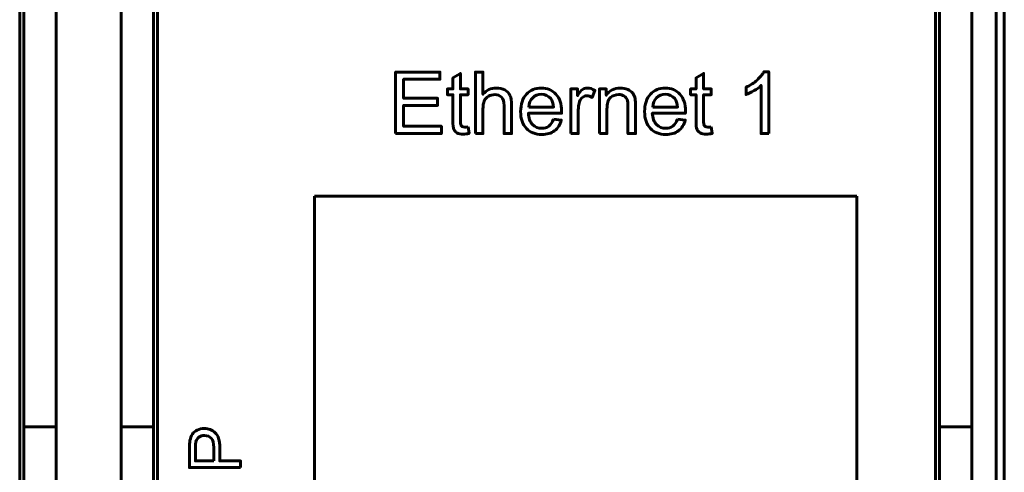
# Model space of a CAD drawing. Header units: millimetres. Extents: x -13 to 39, y -19 to 89.
# Tile 7 of 15: x 15 to 39, y 24 to 35. Entities that reach past the tile are written whole.
import ezdxf

# ---------------------------------------------------------------- set-up
doc = ezdxf.new("R2010")
doc.units = ezdxf.units.MM
doc.linetypes.add('K5LT_BASIC', pattern=[0])

msp = doc.modelspace()

# ---------------------------------------------------------------- linework, layer by layer
at = {"color": 150, "linetype": 'K5LT_BASIC', "lineweight": 60, "true_color": 0x0080ff}
for p, q in [((38.739, 61.118), (38.739, 8.557)), ((38.939, 61.118), (38.939, 8.557)), ((14.639, 22.438), (14.639, 47.238)), ((18.039, 22.438), (18.039, 47.238)), ((37.239, 22.438), (37.239, 47.238)), ((14.739, 44.413), (14.739, 25.262)), ((15.539, 25.262), (15.539, 44.413)), ((17.139, 25.262), (17.139, 44.413)), ((17.939, 44.413), (17.939, 25.262)), ((37.339, 44.413), (37.339, 25.262)), ((38.139, 25.262), (38.139, 44.413)), ((21.918, 14.246), (21.918, 30.956)), ((21.918, 30.956), (35.301, 30.956)), ((35.301, 30.956), (35.301, 14.246)), ((15.539, 25.262), (14.739, 25.262)), ((14.739, 23.338), (14.739, 25.262)), ((15.539, 23.645), (15.539, 25.262)), ((17.139, 23.645), (17.139, 25.262)), ((17.939, 25.262), (17.139, 25.262)), ((17.939, 25.262), (17.939, 23.338)), ((37.339, 25.262), (37.339, 23.338)), ((38.139, 25.262), (37.339, 25.262)), ((38.139, 23.645), (38.139, 25.262))]:
    msp.add_line(p, q, dxfattribs=at)
for points, knots in [([(33.124, 32.499), (33.124, 32.499), (32.938, 32.499), (32.938, 32.499), (32.938, 33.685), (32.938, 33.685), (32.893, 33.642), (32.834, 33.599), (32.762, 33.557), (32.689, 33.514), (32.623, 33.482), (32.565, 33.461), (32.565, 33.461), (32.565, 33.641), (32.565, 33.641), (32.67, 33.689), (32.761, 33.749), (32.839, 33.818), (32.916, 33.888), (32.972, 33.955), (33.004, 34.021), (33.004, 34.021), (33.124, 34.021), (33.124, 34.021), (33.124, 32.499), (33.124, 32.499)], [0, 0, 0, 0, 0.111111, 0.111111, 0.222222, 0.222222, 0.222222, 0.333333, 0.333333, 0.333333, 0.444444, 0.444444, 0.444444, 0.555556, 0.555556, 0.555556, 0.666667, 0.666667, 0.666667, 0.777778, 0.777778, 0.777778, 0.888889, 0.888889, 1, 1, 1, 1]), ([(23.914, 32.499), (23.914, 32.499), (23.914, 34.015), (23.914, 34.015), (25.009, 34.015), (25.009, 34.015), (25.009, 33.837), (25.009, 33.837), (24.115, 33.837), (24.115, 33.837), (24.115, 33.371), (24.115, 33.371), (24.951, 33.371), (24.951, 33.371), (24.951, 33.193), (24.951, 33.193), (24.115, 33.193), (24.115, 33.193), (24.115, 32.677), (24.115, 32.677), (25.045, 32.677), (25.045, 32.677), (25.045, 32.499), (25.045, 32.499), (23.914, 32.499), (23.914, 32.499)], [0, 0, 0, 0, 0.083333, 0.083333, 0.166667, 0.166667, 0.25, 0.25, 0.333333, 0.333333, 0.416667, 0.416667, 0.5, 0.5, 0.583333, 0.583333, 0.666667, 0.666667, 0.75, 0.75, 0.833333, 0.833333, 0.916667, 0.916667, 1, 1, 1, 1]), ([(25.703, 32.665), (25.703, 32.665), (25.728, 32.501), (25.728, 32.501), (25.676, 32.49), (25.629, 32.484), (25.588, 32.484), (25.521, 32.484), (25.469, 32.495), (25.431, 32.516), (25.394, 32.538), (25.368, 32.566), (25.353, 32.601), (25.338, 32.635), (25.33, 32.709), (25.33, 32.821), (25.33, 32.821), (25.33, 33.454), (25.33, 33.454), (25.193, 33.454), (25.193, 33.454), (25.193, 33.598), (25.193, 33.598), (25.33, 33.598), (25.33, 33.598), (25.33, 33.869), (25.33, 33.869), (25.517, 33.981), (25.517, 33.981), (25.517, 33.598), (25.517, 33.598), (25.703, 33.598), (25.703, 33.598), (25.703, 33.454), (25.703, 33.454), (25.517, 33.454), (25.517, 33.454), (25.517, 32.81), (25.517, 32.81), (25.517, 32.757), (25.52, 32.723), (25.526, 32.707), (25.533, 32.692), (25.543, 32.68), (25.558, 32.671), (25.573, 32.662), (25.594, 32.658), (25.622, 32.658), (25.642, 32.658), (25.669, 32.66), (25.703, 32.665)], [0, 0, 0, 0, 0.05, 0.05, 0.05, 0.1, 0.1, 0.1, 0.15, 0.15, 0.15, 0.2, 0.2, 0.2, 0.25, 0.25, 0.25, 0.3, 0.3, 0.35, 0.35, 0.4, 0.4, 0.45, 0.45, 0.5, 0.5, 0.55, 0.55, 0.6, 0.6, 0.65, 0.65, 0.7, 0.7, 0.75, 0.75, 0.8, 0.8, 0.8, 0.85, 0.85, 0.85, 0.9, 0.9, 0.9, 0.95, 0.95, 0.95, 1, 1, 1, 1]), ([(25.887, 32.499), (25.887, 32.499), (25.887, 34.015), (25.887, 34.015), (26.073, 34.015), (26.073, 34.015), (26.073, 33.469), (26.073, 33.469), (26.159, 33.57), (26.268, 33.621), (26.4, 33.621), (26.481, 33.621), (26.551, 33.605), (26.611, 33.573), (26.671, 33.541), (26.714, 33.497), (26.739, 33.44), (26.765, 33.384), (26.778, 33.302), (26.778, 33.194), (26.778, 33.194), (26.778, 32.499), (26.778, 32.499), (26.592, 32.499), (26.592, 32.499), (26.592, 33.194), (26.592, 33.194), (26.592, 33.286), (26.571, 33.354), (26.532, 33.396), (26.491, 33.439), (26.435, 33.46), (26.361, 33.46), (26.307, 33.46), (26.255, 33.446), (26.207, 33.417), (26.159, 33.389), (26.124, 33.35), (26.104, 33.301), (26.083, 33.252), (26.073, 33.185), (26.073, 33.099), (26.073, 33.099), (26.073, 32.499), (26.073, 32.499), (25.887, 32.499), (25.887, 32.499)], [0, 0, 0, 0, 0.058824, 0.058824, 0.117647, 0.117647, 0.176471, 0.176471, 0.176471, 0.235294, 0.235294, 0.235294, 0.294118, 0.294118, 0.294118, 0.352941, 0.352941, 0.352941, 0.411765, 0.411765, 0.411765, 0.470588, 0.470588, 0.529412, 0.529412, 0.588235, 0.588235, 0.588235, 0.647059, 0.647059, 0.647059, 0.705882, 0.705882, 0.705882, 0.764706, 0.764706, 0.764706, 0.823529, 0.823529, 0.823529, 0.882353, 0.882353, 0.882353, 0.941176, 0.941176, 1, 1, 1, 1]), ([(31.705, 32.665), (31.705, 32.665), (31.73, 32.501), (31.73, 32.501), (31.678, 32.49), (31.631, 32.484), (31.59, 32.484), (31.523, 32.484), (31.47, 32.495), (31.433, 32.516), (31.396, 32.538), (31.37, 32.566), (31.355, 32.601), (31.34, 32.635), (31.332, 32.709), (31.332, 32.821), (31.332, 32.821), (31.332, 33.454), (31.332, 33.454), (31.195, 33.454), (31.195, 33.454), (31.195, 33.598), (31.195, 33.598), (31.332, 33.598), (31.332, 33.598), (31.332, 33.869), (31.332, 33.869), (31.518, 33.981), (31.518, 33.981), (31.518, 33.598), (31.518, 33.598), (31.705, 33.598), (31.705, 33.598), (31.705, 33.454), (31.705, 33.454), (31.518, 33.454), (31.518, 33.454), (31.518, 32.81), (31.518, 32.81), (31.518, 32.757), (31.522, 32.723), (31.528, 32.707), (31.535, 32.692), (31.545, 32.68), (31.56, 32.671), (31.575, 32.662), (31.596, 32.658), (31.624, 32.658), (31.644, 32.658), (31.671, 32.66), (31.705, 32.665)], [0, 0, 0, 0, 0.05, 0.05, 0.05, 0.1, 0.1, 0.1, 0.15, 0.15, 0.15, 0.2, 0.2, 0.2, 0.25, 0.25, 0.25, 0.3, 0.3, 0.35, 0.35, 0.4, 0.4, 0.45, 0.45, 0.5, 0.5, 0.55, 0.55, 0.6, 0.6, 0.65, 0.65, 0.7, 0.7, 0.75, 0.75, 0.8, 0.8, 0.8, 0.85, 0.85, 0.85, 0.9, 0.9, 0.9, 0.95, 0.95, 0.95, 1, 1, 1, 1]), ([(27.813, 32.855), (27.813, 32.855), (28.006, 32.829), (28.006, 32.829), (27.976, 32.717), (27.92, 32.63), (27.838, 32.568), (27.756, 32.507), (27.652, 32.476), (27.524, 32.476), (27.364, 32.476), (27.237, 32.525), (27.143, 32.624), (27.049, 32.722), (27.002, 32.861), (27.002, 33.039), (27.002, 33.223), (27.05, 33.366), (27.145, 33.468), (27.24, 33.57), (27.363, 33.621), (27.514, 33.621), (27.66, 33.621), (27.78, 33.571), (27.873, 33.471), (27.966, 33.371), (28.012, 33.231), (28.012, 33.05), (28.012, 33.039), (28.012, 33.022), (28.011, 33.001), (28.011, 33.001), (27.193, 33.001), (27.193, 33.001), (27.2, 32.88), (27.234, 32.788), (27.295, 32.724), (27.356, 32.66), (27.433, 32.628), (27.524, 32.628), (27.592, 32.628), (27.651, 32.646), (27.699, 32.682), (27.747, 32.718), (27.785, 32.776), (27.813, 32.855)], [0, 0, 0, 0, 0.066667, 0.066667, 0.066667, 0.133333, 0.133333, 0.133333, 0.2, 0.2, 0.2, 0.266667, 0.266667, 0.266667, 0.333333, 0.333333, 0.333333, 0.4, 0.4, 0.4, 0.466667, 0.466667, 0.466667, 0.533333, 0.533333, 0.533333, 0.6, 0.6, 0.6, 0.666667, 0.666667, 0.666667, 0.733333, 0.733333, 0.733333, 0.8, 0.8, 0.8, 0.866667, 0.866667, 0.866667, 0.933333, 0.933333, 0.933333, 1, 1, 1, 1]), ([(28.239, 32.499), (28.239, 32.499), (28.239, 33.598), (28.239, 33.598), (28.406, 33.598), (28.406, 33.598), (28.406, 33.429), (28.406, 33.429), (28.449, 33.507), (28.488, 33.559), (28.525, 33.583), (28.561, 33.608), (28.601, 33.621), (28.644, 33.621), (28.707, 33.621), (28.771, 33.601), (28.836, 33.562), (28.836, 33.562), (28.77, 33.39), (28.77, 33.39), (28.724, 33.415), (28.679, 33.428), (28.634, 33.428), (28.593, 33.428), (28.557, 33.416), (28.525, 33.391), (28.493, 33.367), (28.47, 33.333), (28.456, 33.29), (28.435, 33.224), (28.425, 33.152), (28.425, 33.073), (28.425, 33.073), (28.425, 32.499), (28.425, 32.499), (28.239, 32.499), (28.239, 32.499)], [0, 0, 0, 0, 0.076923, 0.076923, 0.153846, 0.153846, 0.230769, 0.230769, 0.230769, 0.307692, 0.307692, 0.307692, 0.384615, 0.384615, 0.384615, 0.461538, 0.461538, 0.461538, 0.538462, 0.538462, 0.538462, 0.615385, 0.615385, 0.615385, 0.692308, 0.692308, 0.692308, 0.769231, 0.769231, 0.769231, 0.846154, 0.846154, 0.846154, 0.923077, 0.923077, 1, 1, 1, 1]), ([(28.946, 32.499), (28.946, 32.499), (28.946, 33.598), (28.946, 33.598), (29.113, 33.598), (29.113, 33.598), (29.113, 33.442), (29.113, 33.442), (29.194, 33.561), (29.31, 33.621), (29.462, 33.621), (29.528, 33.621), (29.589, 33.609), (29.644, 33.585), (29.7, 33.562), (29.741, 33.53), (29.769, 33.492), (29.797, 33.453), (29.816, 33.407), (29.827, 33.354), (29.834, 33.32), (29.837, 33.26), (29.837, 33.173), (29.837, 33.173), (29.837, 32.499), (29.837, 32.499), (29.651, 32.499), (29.651, 32.499), (29.651, 33.166), (29.651, 33.166), (29.651, 33.242), (29.644, 33.299), (29.629, 33.336), (29.615, 33.374), (29.589, 33.404), (29.552, 33.426), (29.516, 33.449), (29.472, 33.46), (29.423, 33.46), (29.344, 33.46), (29.276, 33.435), (29.218, 33.384), (29.161, 33.334), (29.132, 33.239), (29.132, 33.098), (29.132, 33.098), (29.132, 32.499), (29.132, 32.499), (28.946, 32.499), (28.946, 32.499)], [0, 0, 0, 0, 0.055556, 0.055556, 0.111111, 0.111111, 0.166667, 0.166667, 0.166667, 0.222222, 0.222222, 0.222222, 0.277778, 0.277778, 0.277778, 0.333333, 0.333333, 0.333333, 0.388889, 0.388889, 0.388889, 0.444444, 0.444444, 0.444444, 0.5, 0.5, 0.555556, 0.555556, 0.611111, 0.611111, 0.611111, 0.666667, 0.666667, 0.666667, 0.722222, 0.722222, 0.722222, 0.777778, 0.777778, 0.777778, 0.833333, 0.833333, 0.833333, 0.888889, 0.888889, 0.888889, 0.944444, 0.944444, 1, 1, 1, 1]), ([(30.872, 32.855), (30.872, 32.855), (31.065, 32.829), (31.065, 32.829), (31.035, 32.717), (30.979, 32.63), (30.897, 32.568), (30.815, 32.507), (30.711, 32.476), (30.584, 32.476), (30.423, 32.476), (30.296, 32.525), (30.203, 32.624), (30.109, 32.722), (30.062, 32.861), (30.062, 33.039), (30.062, 33.223), (30.109, 33.366), (30.204, 33.468), (30.299, 33.57), (30.422, 33.621), (30.573, 33.621), (30.72, 33.621), (30.839, 33.571), (30.932, 33.471), (31.025, 33.371), (31.071, 33.231), (31.071, 33.05), (31.071, 33.039), (31.071, 33.022), (31.07, 33.001), (31.07, 33.001), (30.252, 33.001), (30.252, 33.001), (30.259, 32.88), (30.293, 32.788), (30.355, 32.724), (30.416, 32.66), (30.492, 32.628), (30.584, 32.628), (30.652, 32.628), (30.71, 32.646), (30.758, 32.682), (30.806, 32.718), (30.844, 32.776), (30.872, 32.855)], [0, 0, 0, 0, 0.066667, 0.066667, 0.066667, 0.133333, 0.133333, 0.133333, 0.2, 0.2, 0.2, 0.266667, 0.266667, 0.266667, 0.333333, 0.333333, 0.333333, 0.4, 0.4, 0.4, 0.466667, 0.466667, 0.466667, 0.533333, 0.533333, 0.533333, 0.6, 0.6, 0.6, 0.666667, 0.666667, 0.666667, 0.733333, 0.733333, 0.733333, 0.8, 0.8, 0.8, 0.866667, 0.866667, 0.866667, 0.933333, 0.933333, 0.933333, 1, 1, 1, 1]), ([(27.204, 33.153), (27.204, 33.153), (27.815, 33.153), (27.815, 33.153), (27.807, 33.245), (27.784, 33.315), (27.745, 33.361), (27.686, 33.432), (27.609, 33.468), (27.515, 33.468), (27.43, 33.468), (27.358, 33.44), (27.3, 33.383), (27.242, 33.326), (27.21, 33.249), (27.204, 33.153)], [0, 0, 0, 0, 0.2, 0.2, 0.2, 0.4, 0.4, 0.4, 0.6, 0.6, 0.6, 0.8, 0.8, 0.8, 1, 1, 1, 1]), ([(30.263, 33.153), (30.263, 33.153), (30.875, 33.153), (30.875, 33.153), (30.866, 33.245), (30.843, 33.315), (30.804, 33.361), (30.745, 33.432), (30.669, 33.468), (30.574, 33.468), (30.489, 33.468), (30.417, 33.44), (30.359, 33.383), (30.301, 33.326), (30.269, 33.249), (30.263, 33.153)], [0, 0, 0, 0, 0.2, 0.2, 0.2, 0.4, 0.4, 0.4, 0.6, 0.6, 0.6, 0.8, 0.8, 0.8, 1, 1, 1, 1]), ([(20.092, 24.26), (20.092, 24.26), (18.829, 24.26), (18.829, 24.26), (18.829, 24.737), (18.829, 24.737), (18.829, 24.82), (18.833, 24.884), (18.841, 24.929), (18.851, 24.991), (18.871, 25.043), (18.9, 25.085), (18.929, 25.127), (18.97, 25.161), (19.022, 25.186), (19.074, 25.212), (19.131, 25.225), (19.194, 25.225), (19.301, 25.225), (19.391, 25.191), (19.465, 25.122), (19.54, 25.054), (19.577, 24.93), (19.577, 24.751), (19.577, 24.751), (19.577, 24.427), (19.577, 24.427), (20.092, 24.427), (20.092, 24.427), (20.092, 24.26), (20.092, 24.26)], [0, 0, 0, 0, 0.090909, 0.090909, 0.181818, 0.181818, 0.181818, 0.272727, 0.272727, 0.272727, 0.363636, 0.363636, 0.363636, 0.454545, 0.454545, 0.454545, 0.545455, 0.545455, 0.545455, 0.636364, 0.636364, 0.636364, 0.727273, 0.727273, 0.727273, 0.818182, 0.818182, 0.909091, 0.909091, 1, 1, 1, 1]), ([(19.429, 24.427), (19.429, 24.427), (19.429, 24.754), (19.429, 24.754), (19.429, 24.862), (19.409, 24.938), (19.368, 24.984), (19.328, 25.029), (19.272, 25.052), (19.199, 25.052), (19.146, 25.052), (19.101, 25.039), (19.063, 25.012), (19.025, 24.985), (19, 24.95), (18.988, 24.906), (18.981, 24.878), (18.977, 24.826), (18.977, 24.75), (18.977, 24.75), (18.977, 24.427), (18.977, 24.427), (19.429, 24.427), (19.429, 24.427)], [0, 0, 0, 0, 0.125, 0.125, 0.125, 0.25, 0.25, 0.25, 0.375, 0.375, 0.375, 0.5, 0.5, 0.5, 0.625, 0.625, 0.625, 0.75, 0.75, 0.75, 0.875, 0.875, 1, 1, 1, 1])]:
    msp.add_open_spline(points, degree=3, knots=knots, dxfattribs=at)

doc.saveas('drawing.dxf')
